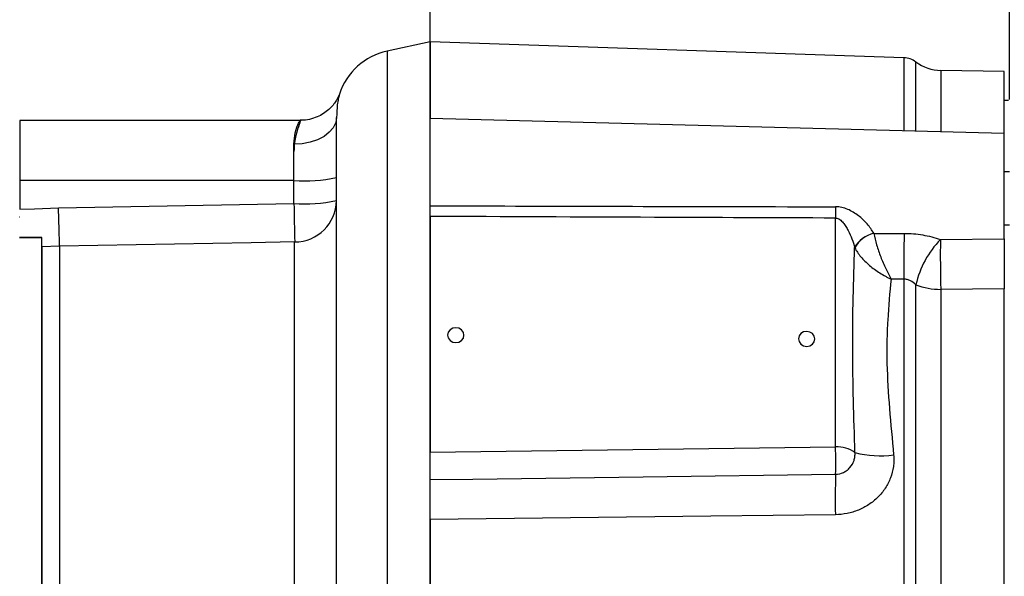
# Model space of a CAD drawing. Header units: inches. Extents: x 0.4 to 16.6, y 0.2 to 10.8.
# Tile 10 of 24: x 2.7 to 5.8, y 6.3 to 8. Entities that reach past the tile are written whole.
import ezdxf

# ---------------------------------------------------------------- set-up
doc = ezdxf.new("R2010")
doc.units = ezdxf.units.IN
doc.header["$MEASUREMENT"] = 0
doc.layers.add('SLD-0', color=7, linetype='Continuous', lineweight=25)
doc.styles.add('SLDTEXTSTYLE0', font='TXT', dxfattribs={"width": 0.75})
doc.dimstyles.new('SLDDIMSTYLE0', dxfattribs={"dimtxt": 0.145833, "dimasz": 0.13, "dimexe": 0, "dimexo": 0.0625, "dimgap": 0.036458, "dimtad": 0, "dimtih": 1, "dimtoh": 1, "dimdec": 1, "dimlfac": 1.9, "dimrnd": 1e-09, "dimzin": 12, "dimdsep": 46, "dimtxsty": 'SLDTEXTSTYLE0', "dimsah": 1, "dimcen": 0.09, "dimadec": 0, "dimazin": 3, "dimtfac": 1, "dimtdec": 1, "dimtofl": 0, "dimtmove": 0, "dimatfit": 3, "dimfxl": 0, "dimfrac": 2, "dimtolj": 1, "dimtzin": 12, "dimarcsym": 0})

# ---------------------------------------------------------------- blocks, each defined once
blk = doc.blocks.new('_D_5')
at = {"layer": 'SLD-0'}
for p, q in [((2.6471, 7.7229), (2.6471, 8.4358)), ((2.6471, 8.3108), (2.9372, 8.3108)), ((3.1092, 8.3108), (3.0649, 8.3108)), ((3.0649, 8.3108), (3.0649, 8.0791)), ((3.3247, 8.3108), (3.3691, 8.3108)), ((3.3691, 8.3108), (3.3691, 8.0791)), ((4.0095, 8.3108), (3.4968, 8.3108)), ((3.0649, 8.0791), (3.1092, 8.0791)), ((3.3691, 8.0791), (3.3247, 8.0791))]:
    blk.add_line(p, q, dxfattribs=at)
for points in [[(2.6471, 8.3108), (2.7771, 8.2908), (2.7771, 8.3308)], [(4.0095, 8.3108), (3.8795, 8.3308), (3.8795, 8.2908)]]:
    blk.add_solid(points, dxfattribs=at)
at = {"layer": 'SLD-0', "char_height": 0.14583, "attachment_point": 1, "style": 'SLDTEXTSTYLE0'}
for s, insert in [('2.6', (3.0824, 8.5284)), ('66', (3.1092, 8.2671))]:
    blk.add_mtext(s, dxfattribs=dict(at, insert=insert))
blk = doc.blocks.new('_D_6')
at = {"layer": 'SLD-0'}
for p, q in [((1.2566, 6.7268), (1.2566, 9.0121)), ((4.0095, 8.6821), (4.0095, 9.0121)), ((1.2566, 8.8871), (2.5195, 8.8871)), ((2.6915, 8.8871), (2.6472, 8.8871)), ((2.6472, 8.8871), (2.6472, 8.6554)), ((3.0148, 8.8871), (3.0592, 8.8871)), ((3.0592, 8.8871), (3.0592, 8.6554)), ((4.0095, 8.8871), (3.1868, 8.8871)), ((2.6472, 8.6554), (2.6915, 8.6554)), ((3.0592, 8.6554), (3.0148, 8.6554))]:
    blk.add_line(p, q, dxfattribs=at)
for points in [[(1.2566, 8.8871), (1.3866, 8.8671), (1.3866, 8.9071)], [(4.0095, 8.8871), (3.8795, 8.9071), (3.8795, 8.8671)]]:
    blk.add_solid(points, dxfattribs=at)
at = {"layer": 'SLD-0', "char_height": 0.14583, "attachment_point": 1, "style": 'SLDTEXTSTYLE0'}
for s, insert in [('5.2', (2.7185, 9.1047)), ('133', (2.6915, 8.8434))]:
    blk.add_mtext(s, dxfattribs=dict(at, insert=insert))
blk = doc.blocks.new('_D_7')
at = {"layer": 'SLD-0'}
for p, q in [((5.7982, 7.7393), (5.7982, 8.4358)), ((4.0095, 8.3108), (4.6909, 8.3108)), ((4.863, 8.3108), (4.8186, 8.3108)), ((4.8186, 8.3108), (4.8186, 8.0791)), ((5.0785, 8.3108), (5.1229, 8.3108)), ((5.1229, 8.3108), (5.1229, 8.0791)), ((5.7982, 8.3108), (5.2505, 8.3108)), ((4.8186, 8.0791), (4.863, 8.0791)), ((5.1229, 8.0791), (5.0785, 8.0791))]:
    blk.add_line(p, q, dxfattribs=at)
for points in [[(4.0095, 8.3108), (4.1395, 8.2908), (4.1395, 8.3308)], [(5.7982, 8.3108), (5.6682, 8.3308), (5.6682, 8.2908)]]:
    blk.add_solid(points, dxfattribs=at)
at = {"layer": 'SLD-0', "char_height": 0.14583, "attachment_point": 1, "style": 'SLDTEXTSTYLE0'}
for s, insert in [('3.4', (4.8361, 8.5284)), ('86', (4.863, 8.2671))]:
    blk.add_mtext(s, dxfattribs=dict(at, insert=insert))
blk = doc.blocks.new('_D_8')
at = {"layer": 'SLD-0'}
for p, q in [((4.0095, 8.6821), (4.0095, 9.0121)), ((8.4174, 6.7014), (8.4174, 9.0121)), ((4.0095, 8.8871), (5.3809, 8.8871)), ((5.553, 8.8871), (5.5086, 8.8871)), ((5.5086, 8.8871), (5.5086, 8.6554)), ((5.8762, 8.8871), (5.9206, 8.8871)), ((5.9206, 8.8871), (5.9206, 8.6554)), ((8.4174, 8.8871), (6.0483, 8.8871)), ((5.5086, 8.6554), (5.553, 8.6554)), ((5.9206, 8.6554), (5.8762, 8.6554))]:
    blk.add_line(p, q, dxfattribs=at)
for points in [[(4.0095, 8.8871), (4.1395, 8.8671), (4.1395, 8.9071)], [(8.4174, 8.8871), (8.2874, 8.9071), (8.2874, 8.8671)]]:
    blk.add_solid(points, dxfattribs=at)
at = {"layer": 'SLD-0', "char_height": 0.14583, "attachment_point": 1, "style": 'SLDTEXTSTYLE0'}
for s, insert in [('8.4', (5.58, 9.1047)), ('213', (5.553, 8.8434))]:
    blk.add_mtext(s, dxfattribs=dict(at, insert=insert))

msp = doc.modelspace()

# ---------------------------------------------------------------- linework, layer by layer
at = {"color": 7, "linetype": 'Continuous', "lineweight": 25}
for p, q in [((4.0095, 7.9171), (3.8764, 7.8888)), ((5.4723, 7.8683), (4.0095, 7.9171)), ((4.0095, 7.9171), (4.0095, 7.6809)), ((5.7824, 7.8256), (5.5862, 7.8291)), ((5.7824, 7.6343), (5.7824, 7.8256)), ((5.7956, 7.7359), (5.7824, 7.7359)), ((3.6081, 7.6749), (2.7416, 7.6749)), ((2.7416, 7.6749), (2.7416, 7.4888)), ((3.7201, 6.176), (3.7201, 7.684)), ((5.7824, 7.6343), (4.0095, 7.6809)), ((4.0095, 7.4109), (4.0095, 7.6809)), ((5.7824, 7.3089), (5.7824, 7.6343)), ((3.5885, 7.4888), (3.5885, 7.601)), ((2.7416, 7.5413), (2.7413, 7.5413)), ((5.7982, 7.5161), (5.7824, 7.5161)), ((3.5885, 7.4888), (2.7416, 7.4888)), ((2.7416, 7.4888), (2.7416, 7.4003)), ((3.5885, 7.4179), (3.5885, 7.4888)), ((2.8616, 7.4046), (3.5885, 7.4179)), ((2.7413, 7.3769), (2.7416, 7.3769)), ((4.0095, 7.3779), (4.0095, 6.6489)), ((5.2613, 6.6655), (5.2613, 7.3728)), ((5.7824, 7.3519), (5.7982, 7.3519)), ((2.8097, 7.312), (2.7413, 7.312)), ((2.7416, 7.3144), (2.7416, 7.312)), ((2.8097, 7.228), (2.8097, 7.312)), ((3.5908, 6.2253), (3.5908, 7.299)), ((5.3793, 7.3254), (5.4732, 7.3255)), ((5.585, 7.3066), (5.7824, 7.3089)), ((2.865, 7.2859), (2.8101, 7.2839)), ((2.8101, 7.2839), (2.8101, 6.1977)), ((2.865, 7.2859), (2.865, 6.1969)), ((2.8097, 6.1346), (2.8097, 7.228)), ((5.4723, 7.1839), (5.433, 7.1842)), ((5.4723, 7.1839), (5.4723, 5.4974)), ((5.5094, 5.5143), (5.5094, 7.1669)), ((5.7824, 7.1541), (5.5862, 7.1526)), ((5.5862, 7.1526), (5.5862, 5.5286)), ((5.7824, 5.5272), (5.7824, 7.1541)), ((4.0095, 6.6489), (5.2613, 6.6655)), ((4.0095, 6.5646), (4.0095, 6.6489)), ((4.0095, 6.4408), (4.0095, 6.0102))]:
    msp.add_line(p, q, dxfattribs=at)
at = {"color": 8, "linetype": 'Continuous', "lineweight": 25}
for p, q in [((3.8764, 7.8888), (3.8764, 6.0328)), ((5.4723, 7.8683), (5.4723, 7.6425)), ((5.5094, 7.6415), (5.5094, 7.8553)), ((5.5862, 7.8291), (5.5862, 7.6395))]:
    msp.add_line(p, q, dxfattribs=at)
at = {"color": 7, "linetype": 'Continuous', "lineweight": 25, "flags": 128}
for points in [[(3.7201, 7.684), (3.7175, 7.6678), (3.71, 7.6522), (3.6979, 7.6379), (3.6815, 7.6253), (3.6616, 7.615), (3.6388, 7.6073), (3.6142, 7.6026), (3.5885, 7.601)], [(2.7416, 7.4003), (2.7872, 7.4019), (2.8616, 7.4046)], [(3.5908, 7.299), (3.4569, 7.2966), (2.865, 7.2859)], [(4.0885, 7.0341), (4.0788, 7.0325), (4.0706, 7.0276), (4.0651, 7.0201), (4.0632, 7.0113), (4.0651, 7.0025), (4.0706, 6.9949), (4.0788, 6.9898), (4.0885, 6.988), (4.0981, 6.9896), (4.1063, 6.9945), (4.1118, 7.002), (4.1137, 7.0108), (4.1118, 7.0196), (4.1063, 7.0272), (4.0981, 7.0323), (4.0885, 7.0341)], [(5.1723, 7.0226), (5.1626, 7.0209), (5.1544, 7.016), (5.149, 7.0086), (5.147, 6.9998), (5.149, 6.9909), (5.1544, 6.9834), (5.1626, 6.9783), (5.1723, 6.9764), (5.182, 6.9781), (5.1902, 6.983), (5.1956, 6.9904), (5.1975, 6.9992), (5.1956, 7.0081), (5.1902, 7.0156), (5.182, 7.0207), (5.1723, 7.0226)], [(4.0095, 6.5646), (4.141, 6.5664), (4.667, 6.5734), (5.2614, 6.5813)], [(5.2608, 6.456), (4.8759, 6.4514), (4.0095, 6.4408)]]:
    msp.add_lwpolyline(points, dxfattribs=at)
at = {"color": 7, "linetype": 'Continuous', "lineweight": 25}
for centre, radius, start, end in [((3.9174, 7.6957), 0.1974, 102, 162.3211), ((5.4701, 7.8026), 0.0658, 53.2426, 88.0908), ((5.5885, 7.9611), 0.1321, 233.2426, 269), ((3.6212, 7.9673), 0.4796, 266.086, 281.8946), ((3.6212, 7.8963), 0.4796, 266.086, 281.8946), ((3.5903, 7.4288), 0.1298, 270.2158, 359.2308), ((41.3772, 8.0885), 37.7946, 181.01669, 181.19691), ((7.5751, 7.3905), 2.3139, 179.5748, 180.4376), ((5.4002, 7.2361), 0.0921, 103.2653, 150.4113), ((5.401, 7.2355), 0.0925, 103.6226, 150.5551), ((8.8867, 7.2321), 3.4148, 178.4333, 180.8098), ((5.7975, 7.1013), 0.2954, 135.9815, 167.1594), ((10.0046, 7.2629), 4.4198, 179.4339, 181.4297), ((5.586, 7.3644), 0.2118, 248.8105, 270.0566), ((5.2678, 6.5761), 0.0896, 53.3634, 94.1672), ((3.9047, 6.621), 1.3573, 358.3228, 1.8774), ((5.3997, 6.9522), 0.3142, 255.5367, 277.5046), ((7.5926, 6.5066), 2.3324, 178.1651, 181.2425)]:
    msp.add_arc(centre, radius, start, end, dxfattribs=at)
for points, knots in [([(3.7297, 7.7567), (3.7297, 7.7567), (3.7299, 7.7572), (3.7294, 7.7559), (3.728, 7.7523), (3.725, 7.7458), (3.7198, 7.7363), (3.7117, 7.7245), (3.6999, 7.7113), (3.6843, 7.6983), (3.6651, 7.6869), (3.6427, 7.6788), (3.6232, 7.6747), (3.6115, 7.6753), (3.6082, 7.6754)], [0, 0, 0, 0, 0.000855, 0.098995, 0.17371, 0.240535, 0.305334, 0.382355, 0.4776, 0.582147, 0.696902, 0.820265, 0.948811, 1, 1, 1, 1]), ([(3.6081, 7.6741), (3.6083, 7.6744), (3.6095, 7.6763), (3.6081, 7.6713), (3.6042, 7.66), (3.5963, 7.6367), (3.5898, 7.606), (3.5889, 7.5876), (3.5885, 7.5782)], [0, 0, 0, 0, 0.024531, 0.186525, 0.354211, 0.676854, 0.835863, 1, 1, 1, 1]), ([(2.865, 7.2859), (2.8649, 7.2892), (2.8647, 7.2945), (2.8644, 7.3054), (2.8643, 7.3095), (2.864, 7.3185), (2.8639, 7.3234), (2.8635, 7.334), (2.8634, 7.3397), (2.863, 7.3515), (2.8629, 7.3577), (2.8625, 7.3705), (2.8623, 7.3773), (2.862, 7.3874), (2.8619, 7.3908), (2.8618, 7.3977), (2.8617, 7.4012), (2.8616, 7.4046)], [0, 0, 0, 0, 0.25, 0.25, 0.375, 0.375, 0.5, 0.5, 0.625, 0.625, 0.75, 0.75, 0.875, 0.875, 0.9375, 0.9375, 1, 1, 1, 1]), ([(4.0095, 7.4109), (4.0534, 7.4107), (4.0972, 7.4106), (4.1411, 7.4105), (4.3164, 7.41), (4.4918, 7.4095), (4.6672, 7.4091), (4.8652, 7.4086), (5.0632, 7.4081), (5.2613, 7.4077)], [0, 0, 0, 0, 0.00635, 0.00635, 0.00635, 0.03175, 0.03175, 0.03175, 0.06042962, 0.06042962, 0.06042962, 0.06042962]), ([(4.0095, 7.3779), (4.0095, 7.3831), (4.0095, 7.3885), (4.0095, 7.3995), (4.0095, 7.4052), (4.0095, 7.4109)], [0, 0, 0, 0, 0.5, 0.5, 1, 1, 1, 1]), ([(5.3791, 7.3257), (5.3738, 7.3357), (5.3669, 7.3454), (5.3549, 7.3592), (5.3505, 7.3637), (5.3415, 7.3723), (5.3367, 7.3764), (5.3267, 7.3841), (5.3215, 7.3877), (5.3105, 7.3943), (5.3048, 7.3973), (5.2929, 7.4022), (5.2868, 7.4042), (5.2741, 7.4069), (5.2678, 7.4077), (5.2613, 7.4077)], [0, 0, 0, 0, 0.25, 0.25, 0.375, 0.375, 0.5, 0.5, 0.625, 0.625, 0.75, 0.75, 0.875, 0.875, 1, 1, 1, 1]), ([(5.2613, 7.3728), (5.0748, 7.3736), (4.8883, 7.3743), (4.7018, 7.3751), (4.471, 7.376), (4.2403, 7.377), (4.0095, 7.3779)], [0, 0, 0, 0, 0.02701173, 0.02701173, 0.02701173, 0.06043038, 0.06043038, 0.06043038, 0.06043038]), ([(5.2613, 7.3728), (5.2637, 7.3728), (5.266, 7.3724), (5.2706, 7.3707), (5.2727, 7.3695), (5.2786, 7.3654), (5.2819, 7.3621), (5.288, 7.3548), (5.2908, 7.3508), (5.2958, 7.3428), (5.2981, 7.3387), (5.3046, 7.326), (5.3084, 7.3172), (5.3151, 7.2995), (5.3179, 7.2906), (5.3202, 7.2815)], [0, 0, 0, 0, 0.0625, 0.0625, 0.125, 0.125, 0.25, 0.25, 0.375, 0.375, 0.5, 0.5, 0.75, 0.75, 1, 1, 1, 1]), ([(2.8101, 7.2839), (2.8101, 7.2864), (2.8101, 7.2901), (2.8101, 7.2973), (2.8101, 7.3), (2.8101, 7.306), (2.8101, 7.3092), (2.8101, 7.3127)], [0, 0, 0, 0, 0.5, 0.5, 0.75, 0.75, 1, 1, 1, 1]), ([(5.3793, 7.3254), (5.3814, 7.3142), (5.3844, 7.3024), (5.3899, 7.2839), (5.3919, 7.2776), (5.3961, 7.2653), (5.3983, 7.2591), (5.4054, 7.2407), (5.4106, 7.2285), (5.4188, 7.2111), (5.4216, 7.2055), (5.4258, 7.1973), (5.4273, 7.1946), (5.4301, 7.1893), (5.4316, 7.1867), (5.433, 7.1842)], [0, 0, 0, 0, 0.25, 0.25, 0.375, 0.375, 0.5, 0.5, 0.75, 0.75, 0.875, 0.875, 0.9375, 0.9375, 1, 1, 1, 1]), ([(5.4732, 7.3255), (5.4925, 7.3255), (5.5116, 7.3239), (5.5398, 7.3191), (5.5491, 7.3171), (5.5674, 7.3124), (5.5763, 7.3097), (5.585, 7.3066)], [0, 0, 0, 0, 0.5, 0.5, 0.75, 0.75, 1, 1, 1, 1]), ([(5.7824, 7.3089), (5.7824, 7.298), (5.7824, 7.2861), (5.7824, 7.2666), (5.7824, 7.2599), (5.7824, 7.2465), (5.7824, 7.2397), (5.7824, 7.2259), (5.7824, 7.2189), (5.7824, 7.2052), (5.7824, 7.1985), (5.7824, 7.1852), (5.7824, 7.1786), (5.7824, 7.166), (5.7824, 7.1599), (5.7824, 7.1541)], [0, 0, 0, 0, 0.25, 0.25, 0.375, 0.375, 0.5, 0.5, 0.625, 0.625, 0.75, 0.75, 0.875, 0.875, 1, 1, 1, 1]), ([(5.3212, 6.648), (5.3196, 6.7024), (5.3179, 6.7564), (5.3153, 6.8636), (5.3144, 6.9169), (5.3141, 7.0226), (5.3147, 7.0751), (5.3169, 7.179), (5.3185, 7.2305), (5.3202, 7.2815)], [0, 0, 0, 0, 0.25, 0.25, 0.5, 0.5, 0.75, 0.75, 1, 1, 1, 1]), ([(5.3205, 7.281), (5.3253, 7.2717), (5.3317, 7.2624), (5.3434, 7.2485), (5.3477, 7.2439), (5.3566, 7.2351), (5.3613, 7.2308), (5.3761, 7.2183), (5.3869, 7.2103), (5.4038, 7.1996), (5.4096, 7.1962), (5.4183, 7.1915), (5.4212, 7.1899), (5.4271, 7.187), (5.4301, 7.1855), (5.433, 7.1842)], [0, 0, 0, 0, 0.25, 0.25, 0.375, 0.375, 0.5, 0.5, 0.75, 0.75, 0.875, 0.875, 0.9375, 0.9375, 1, 1, 1, 1]), ([(5.433, 7.1842), (5.4286, 7.1431), (5.4247, 7.1008), (5.4211, 7.0357), (5.4203, 7.0136), (5.4196, 6.969), (5.4196, 6.9463), (5.4212, 6.8775), (5.424, 6.8311), (5.4316, 6.7369), (5.4363, 6.6892), (5.4407, 6.6407)], [0, 0, 0, 0, 0.25, 0.25, 0.375, 0.375, 0.5, 0.5, 0.75, 0.75, 1, 1, 1, 1]), ([(5.5094, 7.1669), (5.5044, 7.1717), (5.4988, 7.1759), (5.4894, 7.1805), (5.4861, 7.1818), (5.4793, 7.1835), (5.4758, 7.1839), (5.4723, 7.1839)], [0, 0, 0, 0, 0.5, 0.5, 0.75, 0.75, 1, 1, 1, 1]), ([(5.4407, 6.6407), (5.4413, 6.6348), (5.4415, 6.6288), (5.4412, 6.6168), (5.4407, 6.6108), (5.4382, 6.593), (5.4353, 6.5815), (5.4289, 6.5647), (5.4265, 6.5592), (5.421, 6.5484), (5.418, 6.5432), (5.4081, 6.528), (5.4003, 6.5186), (5.3833, 6.5016), (5.3739, 6.494), (5.3588, 6.484), (5.3535, 6.4809), (5.3428, 6.4752), (5.3373, 6.4727), (5.3262, 6.4681), (5.3205, 6.4661), (5.3089, 6.4626), (5.303, 6.4611), (5.2851, 6.4575), (5.273, 6.4562), (5.2608, 6.456)], [0, 0, 0, 0, 0.0625, 0.0625, 0.125, 0.125, 0.25, 0.25, 0.3125, 0.3125, 0.375, 0.375, 0.5, 0.5, 0.625, 0.625, 0.6875, 0.6875, 0.75, 0.75, 0.8125, 0.8125, 0.875, 0.875, 1, 1, 1, 1]), ([(5.2614, 6.5813), (5.2699, 6.5814), (5.2783, 6.5833), (5.2897, 6.5886), (5.2933, 6.5908), (5.3, 6.5958), (5.3031, 6.5987), (5.3114, 6.6081), (5.3157, 6.6156), (5.3196, 6.6274), (5.3205, 6.6314), (5.3215, 6.6397), (5.3216, 6.6439), (5.3212, 6.648)], [0, 0, 0, 0, 0.25, 0.25, 0.375, 0.375, 0.5, 0.5, 0.75, 0.75, 0.875, 0.875, 1, 1, 1, 1]), ([(4.0095, 6.4408), (4.0095, 6.4533), (4.0095, 6.4656), (4.0095, 6.4838), (4.0095, 6.4898), (4.0095, 6.5014), (4.0095, 6.507), (4.0095, 6.5178), (4.0095, 6.5231), (4.0095, 6.5331), (4.0095, 6.5425), (4.0095, 6.5506), (4.0095, 6.5582), (4.0095, 6.5616), (4.0095, 6.5646)], [0, 0, 0, 0, 0.25, 0.25, 0.375, 0.375, 0.5, 0.5, 0.625, 0.625, 0.75, 0.875, 0.875, 1, 1, 1, 1])]:
    msp.add_open_spline(points, degree=3, knots=knots, dxfattribs=at)
at = {"color": 8, "linetype": 'Continuous', "lineweight": 25}
for points, knots in [([(3.7295, 7.7557), (3.7292, 7.7549), (3.7282, 7.7522), (3.7257, 7.7414), (3.7217, 7.721), (3.7207, 7.6978), (3.7201, 7.684)], [0, 0, 0, 0, 0.094729, 0.352755, 0.614548, 1, 1, 1, 1]), ([(3.5885, 7.601), (3.5895, 7.6136), (3.5918, 7.6421), (3.604, 7.6695), (3.6068, 7.6726), (3.6081, 7.6741)], [0, 0, 0, 0, 0.291654, 0.662146, 1, 1, 1, 1])]:
    msp.add_open_spline(points, degree=3, knots=knots, dxfattribs=at)
at = {"color": 7, "linetype": 'Continuous', "lineweight": 25}
for points in [[(2.8101, 7.3127), (2.7873, 7.3129), (2.7644, 7.3131), (2.7416, 7.3133)], [(5.3791, 7.3257), (5.3792, 7.3256), (5.3792, 7.3255), (5.3793, 7.3254)], [(2.865, 7.2859), (2.865, 7.2859), (2.865, 7.2859), (2.865, 7.2859)], [(5.3202, 7.2815), (5.3203, 7.2813), (5.3204, 7.2812), (5.3205, 7.281)]]:
    msp.add_open_spline(points, degree=3, dxfattribs=at)
at = {"layer": 'SLD-0'}
msp.add_line((4.0095, 3.4318), (4.0095, 8.6321), dxfattribs=at)

# ---------------------------------------------------------------- dimensions: what is measured, and where the dimension line sits
for base, p1, p2, picture, middle in [((4.0095, 8.8871), (1.2566, 6.6768), (4.0095, 8.6321), '_D_6', (2.8532, 8.8871)), ((8.4174, 8.8871), (4.0095, 8.6321), (8.4174, 6.6514), '_D_8', (5.7146, 8.8871)), ((4.0095, 8.3108), (2.6471, 7.6729), (4.0095, 8.6321), '_D_5', (3.217, 8.3108)), ((4.0095, 8.3108), (5.7982, 7.6893), (4.0095, 8.6321), '_D_7', (4.9707, 8.3108))]:
    dim = msp.add_linear_dim(base=base, p1=p1, p2=p2, dimstyle='SLDDIMSTYLE0', dxfattribs=at)
    dim.commit()
    dim.dimension.update_dxf_attribs({"geometry": picture, "text_midpoint": middle, "dimtype": 160})

doc.saveas('drawing.dxf')
